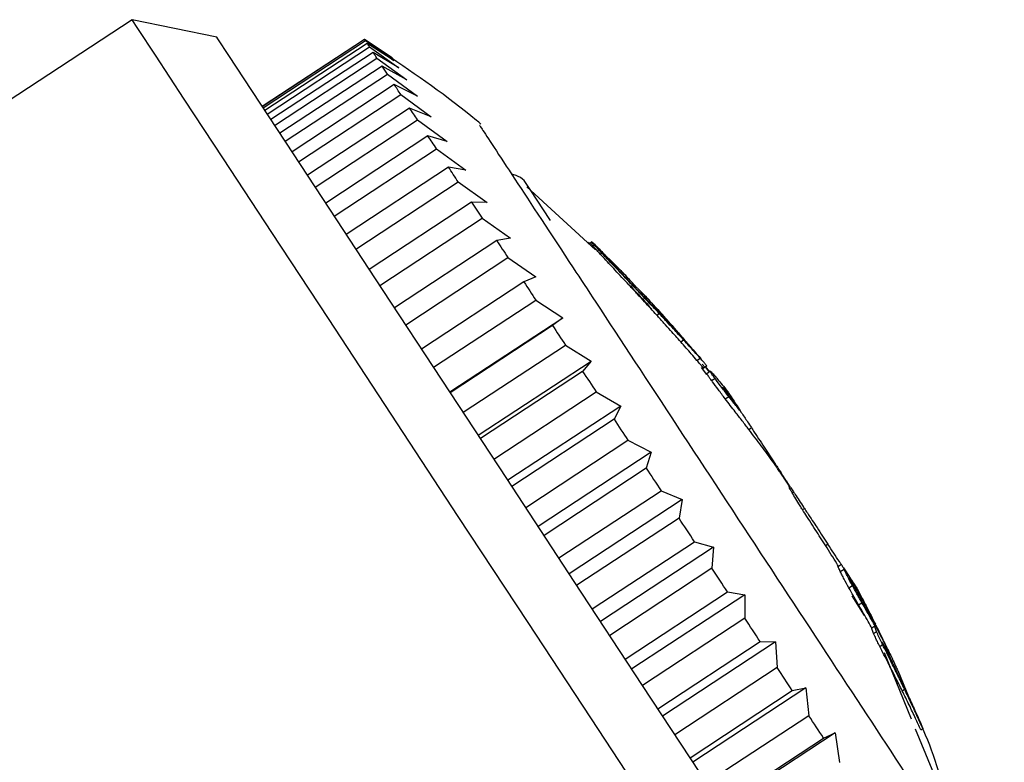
# Model space of a CAD drawing. Header units: millimetres. Extents: x 4096.18 to 4096.356, y 1727.865 to 1728.119.
# Tile 7 of 11: x 4096.332 to 4096.348, y 1727.916 to 1727.928. Entities that reach past the tile are written whole.
import ezdxf

# ---------------------------------------------------------------- set-up
doc = ezdxf.new("R2010")
doc.units = ezdxf.units.MM
doc.layers.add('SANINDUSA', color=3, linetype='Continuous')

msp = doc.modelspace()

# ---------------------------------------------------------------- linework, layer by layer
at = {"layer": 'SANINDUSA'}
for p, q in [((4096.333495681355, 1727.928001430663), (4096.33098824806, 1727.926354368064)), ((4096.334880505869, 1727.927714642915), (4096.333495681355, 1727.928001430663)), ((4096.335622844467, 1727.926584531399), (4096.337294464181, 1727.927682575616)), ((4096.337296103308, 1727.927680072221), (4096.335624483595, 1727.926582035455)), ((4096.335638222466, 1727.926561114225), (4096.337309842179, 1727.927659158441)), ((4096.337294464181, 1727.927682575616), (4096.33774808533, 1727.927377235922)), ((4096.33774808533, 1727.927377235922), (4096.337296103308, 1727.927680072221)), ((4096.337309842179, 1727.927659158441), (4096.337777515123, 1727.927333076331)), ((4096.337339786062, 1727.927613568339), (4096.3356681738, 1727.926515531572)), ((4096.335706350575, 1727.926457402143), (4096.337377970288, 1727.927555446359)), ((4096.337777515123, 1727.927333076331), (4096.337339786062, 1727.927613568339)), ((4096.337377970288, 1727.927555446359), (4096.337856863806, 1727.927212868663)), ((4096.337436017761, 1727.927467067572), (4096.335764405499, 1727.926369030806)), ((4096.335826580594, 1727.92627437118), (4096.337498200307, 1727.927372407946)), ((4096.337856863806, 1727.927212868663), (4096.337436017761, 1727.927467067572)), ((4096.337498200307, 1727.927372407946), (4096.337985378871, 1727.92701776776)), ((4096.337583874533, 1727.927241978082), (4096.33591225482, 1727.926143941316)), ((4096.337985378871, 1727.92701776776), (4096.337583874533, 1727.927241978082)), ((4096.335997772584, 1727.92601374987), (4096.337669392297, 1727.927111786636)), ((4096.337669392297, 1727.927111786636), (4096.33816181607, 1727.926749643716)), ((4096.337781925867, 1727.926940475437), (4096.336110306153, 1727.92584243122)), ((4096.33816181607, 1727.926749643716), (4096.337781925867, 1727.926940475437)), ((4096.336218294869, 1727.925678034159), (4096.337889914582, 1727.926776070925)), ((4096.337889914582, 1727.926776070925), (4096.338384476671, 1727.926411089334)), ((4096.338033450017, 1727.926557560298), (4096.336361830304, 1727.925459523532)), ((4096.338384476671, 1727.926411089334), (4096.338033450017, 1727.926557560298)), ((4096.336488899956, 1727.925266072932), (4096.338160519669, 1727.926364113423)), ((4096.338160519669, 1727.926364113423), (4096.338644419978, 1727.926008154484)), ((4096.338332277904, 1727.926102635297), (4096.33666065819, 1727.925004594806)), ((4096.338644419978, 1727.926008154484), (4096.338332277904, 1727.926102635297)), ((4096.336801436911, 1727.924790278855), (4096.338473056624, 1727.925888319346)), ((4096.338473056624, 1727.925888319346), (4096.338952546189, 1727.925539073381)), ((4096.338668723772, 1727.925590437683), (4096.336997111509, 1727.924492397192)), ((4096.338952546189, 1727.925539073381), (4096.338668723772, 1727.925590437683)), ((4096.337155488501, 1727.924251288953), (4096.338827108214, 1727.925349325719)), ((4096.338827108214, 1727.925349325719), (4096.339299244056, 1727.925011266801)), ((4096.341069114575, 1727.924240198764), (4096.339948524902, 1727.925267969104)), ((4096.339044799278, 1727.925017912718), (4096.337373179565, 1727.923919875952)), ((4096.339299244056, 1727.925011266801), (4096.339044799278, 1727.925017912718)), ((4096.337544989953, 1727.923658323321), (4096.339216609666, 1727.924756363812)), ((4096.339216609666, 1727.924756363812), (4096.339681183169, 1727.92442981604)), ((4096.339681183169, 1727.92442981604), (4096.33945688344, 1727.924390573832)), ((4096.33945688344, 1727.924390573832), (4096.337785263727, 1727.923292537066)), ((4096.34099179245, 1727.924329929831), (4096.340959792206, 1727.92435634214)), ((4096.341016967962, 1727.924371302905), (4096.340988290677, 1727.924352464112)), ((4096.340989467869, 1727.924352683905), (4096.340996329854, 1727.92434704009)), ((4096.341026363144, 1727.924306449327), (4096.341049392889, 1727.924321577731)), ((4096.337968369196, 1727.923013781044), (4096.339639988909, 1727.924111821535)), ((4096.339639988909, 1727.924111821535), (4096.340094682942, 1727.923800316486)), ((4096.341149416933, 1727.924169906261), (4096.341174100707, 1727.924186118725)), ((4096.340094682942, 1727.923800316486), (4096.339900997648, 1727.923714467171)), ((4096.339900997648, 1727.923714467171), (4096.338229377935, 1727.922616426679)), ((4096.341642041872, 1727.923640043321), (4096.341674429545, 1727.923661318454)), ((4096.341822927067, 1727.92354499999), (4096.341758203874, 1727.923614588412)), ((4096.338424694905, 1727.922319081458), (4096.340096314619, 1727.92341712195)), ((4096.340096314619, 1727.92341712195), (4096.340535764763, 1727.923128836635)), ((4096.338689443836, 1727.921916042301), (4096.340535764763, 1727.923128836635)), ((4096.340535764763, 1727.923128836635), (4096.340369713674, 1727.92300090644)), ((4096.342073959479, 1727.923170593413), (4096.342113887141, 1727.923196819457)), ((4096.340369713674, 1727.92300090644), (4096.33869809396, 1727.921902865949)), ((4096.338906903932, 1727.921584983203), (4096.340578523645, 1727.922683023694)), ((4096.340578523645, 1727.922683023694), (4096.341000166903, 1727.922421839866)), ((4096.34246446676, 1727.922736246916), (4096.342511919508, 1727.922767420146)), ((4096.339153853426, 1727.921209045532), (4096.341000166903, 1727.922421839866)), ((4096.341000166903, 1727.922421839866), (4096.34086140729, 1727.92225236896)), ((4096.342729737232, 1727.922432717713), (4096.342782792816, 1727.922467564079)), ((4096.342860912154, 1727.922321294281), (4096.342815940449, 1727.922369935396)), ((4096.342823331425, 1727.922300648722), (4096.342889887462, 1727.922344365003)), ((4096.342834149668, 1727.922308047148), (4096.342889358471, 1727.922344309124)), ((4096.342861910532, 1727.922325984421), (4096.342929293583, 1727.922239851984)), ((4096.34293824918, 1727.922245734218), (4096.342869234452, 1727.922330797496)), ((4096.342888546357, 1727.92234489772), (4096.342889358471, 1727.922344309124)), ((4096.34086140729, 1727.92225236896), (4096.339189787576, 1727.921154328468)), ((4096.342892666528, 1727.922199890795), (4096.342801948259, 1727.922314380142)), ((4096.342949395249, 1727.922253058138), (4096.342890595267, 1727.922214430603)), ((4096.342969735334, 1727.922100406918), (4096.34302486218, 1727.922136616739)), ((4096.339410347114, 1727.920818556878), (4096.341081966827, 1727.921916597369)), ((4096.341081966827, 1727.921916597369), (4096.341483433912, 1727.92168613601)), ((4096.343191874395, 1727.921803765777), (4096.343249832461, 1727.921841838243)), ((4096.343227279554, 1727.921907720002), (4096.343213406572, 1727.921898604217)), ((4096.343289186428, 1727.921834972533), (4096.343227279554, 1727.921907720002)), ((4096.341483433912, 1727.92168613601), (4096.339637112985, 1727.920473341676)), ((4096.341483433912, 1727.92168613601), (4096.341374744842, 1727.921470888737)), ((4096.343418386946, 1727.921638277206), (4096.343455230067, 1727.921582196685)), ((4096.341374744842, 1727.921470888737), (4096.339703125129, 1727.920372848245)), ((4096.343576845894, 1727.921304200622), (4096.343619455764, 1727.921332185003)), ((4096.339930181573, 1727.920027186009), (4096.341601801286, 1727.921125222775)), ((4096.341601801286, 1727.921125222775), (4096.341980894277, 1727.920928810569)), ((4096.341980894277, 1727.920928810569), (4096.340134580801, 1727.919716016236)), ((4096.341980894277, 1727.920928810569), (4096.341901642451, 1727.920668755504)), ((4096.344007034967, 1727.920725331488), (4096.344014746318, 1727.920730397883)), ((4096.341901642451, 1727.920668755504), (4096.340230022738, 1727.919570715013)), ((4096.344152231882, 1727.920509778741), (4096.344157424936, 1727.920513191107)), ((4096.340471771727, 1727.919202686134), (4096.34214339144, 1727.920300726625)), ((4096.34214339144, 1727.920300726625), (4096.342487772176, 1727.920157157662)), ((4096.344236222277, 1727.920370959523), (4096.344246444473, 1727.920377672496)), ((4096.344287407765, 1727.920266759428), (4096.344309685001, 1727.920281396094)), ((4096.342487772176, 1727.920157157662), (4096.3406414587, 1727.918944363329)), ((4096.342487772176, 1727.920157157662), (4096.342437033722, 1727.919853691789)), ((4096.344455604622, 1727.919992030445), (4096.344486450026, 1727.920012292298)), ((4096.342437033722, 1727.919853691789), (4096.340765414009, 1727.918755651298)), ((4096.341019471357, 1727.918368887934), (4096.34269108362, 1727.919466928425)), ((4096.34269108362, 1727.919466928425), (4096.342999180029, 1727.919378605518)), ((4096.344871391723, 1727.919426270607), (4096.344834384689, 1727.919401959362)), ((4096.342999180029, 1727.919378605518), (4096.341152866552, 1727.918165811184)), ((4096.342999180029, 1727.919378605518), (4096.342975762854, 1727.919033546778)), ((4096.342975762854, 1727.919033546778), (4096.34130414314, 1727.917935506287)), ((4096.345090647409, 1727.919092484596), (4096.345026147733, 1727.919050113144)), ((4096.345073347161, 1727.918979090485), (4096.345134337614, 1727.919019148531)), ((4096.345134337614, 1727.919019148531), (4096.345124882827, 1727.919040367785)), ((4096.345254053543, 1727.918798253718), (4096.345265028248, 1727.91880546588)), ((4096.34155796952, 1727.917549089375), (4096.343229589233, 1727.918647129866)), ((4096.343229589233, 1727.918647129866), (4096.343510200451, 1727.91860065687)), ((4096.345213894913, 1727.918714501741), (4096.345271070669, 1727.918752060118)), ((4096.345343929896, 1727.918706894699), (4096.345409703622, 1727.918583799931)), ((4096.343510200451, 1727.91860065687), (4096.341663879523, 1727.917387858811)), ((4096.343510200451, 1727.91860065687), (4096.343512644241, 1727.918216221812)), ((4096.345467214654, 1727.918259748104), (4096.345269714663, 1727.918584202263)), ((4096.34537233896, 1727.918434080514), (4096.345426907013, 1727.918469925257)), ((4096.345395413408, 1727.918540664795), (4096.345414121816, 1727.918552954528)), ((4096.345655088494, 1727.918105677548), (4096.345414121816, 1727.918552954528)), ((4096.343512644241, 1727.918216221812), (4096.341841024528, 1727.917118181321)), ((4096.345639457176, 1727.918086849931), (4096.345587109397, 1727.918052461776)), ((4096.34561820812, 1727.917967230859), (4096.3456673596, 1727.917999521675)), ((4096.345655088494, 1727.918105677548), (4096.345644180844, 1727.918098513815)), ((4096.34565349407, 1727.918081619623), (4096.345846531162, 1727.917710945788)), ((4096.342092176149, 1727.916735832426), (4096.343763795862, 1727.917833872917)), ((4096.344015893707, 1727.917830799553), (4096.34216957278, 1727.916618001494)), ((4096.343763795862, 1727.917833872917), (4096.344015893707, 1727.917830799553)), ((4096.344015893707, 1727.917830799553), (4096.344042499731, 1727.917409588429)), ((4096.345719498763, 1727.917754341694), (4096.345765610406, 1727.917784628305)), ((4096.346263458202, 1727.91675750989), (4096.345840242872, 1727.917681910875)), ((4096.346235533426, 1727.916564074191), (4096.345793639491, 1727.91765129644)), ((4096.344042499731, 1727.917409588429), (4096.342370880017, 1727.916311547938)), ((4096.346012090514, 1727.917364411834), (4096.346237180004, 1727.916819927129)), ((4096.342616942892, 1727.915936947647), (4096.344288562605, 1727.917034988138)), ((4096.344511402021, 1727.917076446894), (4096.342665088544, 1727.91586365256)), ((4096.344288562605, 1727.917034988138), (4096.344511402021, 1727.917076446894)), ((4096.344511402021, 1727.917076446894), (4096.344560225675, 1727.916621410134)), ((4096.346086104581, 1727.917030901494), (4096.346124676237, 1727.917056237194)), ((4096.344560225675, 1727.916621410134), (4096.342888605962, 1727.915523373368)), ((4096.347239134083, 1727.914130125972), (4096.346304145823, 1727.916403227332)), ((4096.346390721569, 1727.916391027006), (4096.346422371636, 1727.916411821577)), ((4096.346396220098, 1727.916478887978), (4096.346422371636, 1727.916411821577)), ((4096.343127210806, 1727.915160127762), (4096.344798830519, 1727.916258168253)), ((4096.344991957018, 1727.916344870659), (4096.343145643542, 1727.915132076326)), ((4096.344798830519, 1727.916258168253), (4096.344991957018, 1727.916344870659)), ((4096.344991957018, 1727.916344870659), (4096.345060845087, 1727.915859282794))]:
    msp.add_line(p, q, dxfattribs=at)
at = {"layer": 'SANINDUSA', "flags": 128}
for points in [[(4096.347056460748, 1727.907356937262), (4096.347030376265, 1727.907396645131), (4096.346832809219, 1727.907697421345), (4096.346446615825, 1727.908285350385), (4096.345882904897, 1727.909143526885), (4096.34515789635, 1727.910247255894), (4096.344292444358, 1727.91156479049), (4096.343311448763, 1727.913058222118), (4096.342243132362, 1727.91468459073), (4096.341118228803, 1727.916397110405), (4096.339969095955, 1727.91814651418), (4096.338828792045, 1727.919882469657), (4096.33773012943, 1727.921555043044), (4096.336704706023, 1727.923116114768), (4096.335782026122, 1727.924520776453), (4096.334988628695, 1727.925728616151), (4096.334347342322, 1727.926704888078), (4096.33387661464, 1727.927421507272), (4096.333589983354, 1727.927857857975), (4096.333495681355, 1727.928001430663)], [(4096.335077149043, 1727.927415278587), (4096.33489681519, 1727.92768981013), (4096.334880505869, 1727.927714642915)], [(4096.337309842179, 1727.927659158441), (4096.337307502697, 1727.927662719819), (4096.337305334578, 1727.927666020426), (4096.337303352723, 1727.927669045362), (4096.337301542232, 1727.927671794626), (4096.337299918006, 1727.927674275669), (4096.337298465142, 1727.927676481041), (4096.337297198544, 1727.927678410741), (4096.337296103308, 1727.927680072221)], [(4096.337377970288, 1727.927555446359), (4096.337372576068, 1727.927563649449), (4096.337367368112, 1727.927571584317), (4096.337362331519, 1727.927579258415), (4096.33735746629, 1727.927586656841), (4096.337352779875, 1727.927593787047), (4096.337348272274, 1727.927600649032), (4096.337343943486, 1727.927607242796), (4096.337339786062, 1727.927613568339)], [(4096.347343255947, 1727.908741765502), (4096.347342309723, 1727.908743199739), (4096.347222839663, 1727.908925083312), (4096.346906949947, 1727.909405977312), (4096.346404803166, 1727.910170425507), (4096.34573254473, 1727.91119385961), (4096.34491176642, 1727.91244338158), (4096.343968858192, 1727.913878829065), (4096.342934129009, 1727.915454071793), (4096.341840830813, 1727.917118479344), (4096.34072410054, 1727.918818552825), (4096.339619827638, 1727.920499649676), (4096.338563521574, 1727.922107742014), (4096.337589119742, 1727.923591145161), (4096.336727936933, 1727.924902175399), (4096.336007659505, 1727.925998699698), (4096.33545143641, 1727.926845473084), (4096.335077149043, 1727.927415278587)], [(4096.337498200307, 1727.927372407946), (4096.337489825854, 1727.92738516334), (4096.337481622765, 1727.927397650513), (4096.337473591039, 1727.927409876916), (4096.337465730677, 1727.927421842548), (4096.337458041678, 1727.92743353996), (4096.337450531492, 1727.927444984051), (4096.33744318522, 1727.927456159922), (4096.337436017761, 1727.927467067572)], [(4096.337669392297, 1727.927111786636), (4096.337658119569, 1727.927128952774), (4096.337647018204, 1727.927145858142), (4096.337636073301, 1727.92716251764), (4096.337625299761, 1727.927178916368), (4096.337614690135, 1727.927195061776), (4096.337604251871, 1727.927210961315), (4096.337593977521, 1727.927226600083), (4096.337583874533, 1727.927241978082)], [(4096.337889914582, 1727.926776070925), (4096.337875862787, 1727.926797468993), (4096.337861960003, 1727.926818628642), (4096.337848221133, 1727.926839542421), (4096.337834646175, 1727.926860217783), (4096.337821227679, 1727.926880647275), (4096.337807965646, 1727.926900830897), (4096.337794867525, 1727.926920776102), (4096.337781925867, 1727.926940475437)], [(4096.338160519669, 1727.926364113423), (4096.338144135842, 1727.926389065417), (4096.338127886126, 1727.926413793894), (4096.338111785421, 1727.926438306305), (4096.338095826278, 1727.926462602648), (4096.338080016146, 1727.926486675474), (4096.338064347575, 1727.926510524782), (4096.338048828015, 1727.926534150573), (4096.338033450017, 1727.926557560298)], [(4096.338473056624, 1727.925888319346), (4096.338455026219, 1727.925915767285), (4096.338437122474, 1727.925943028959), (4096.338419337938, 1727.925970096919), (4096.338401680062, 1727.925996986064), (4096.338384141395, 1727.926023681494), (4096.338366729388, 1727.92605019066), (4096.338349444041, 1727.926076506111), (4096.338332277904, 1727.926102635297)], [(4096.338827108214, 1727.925349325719), (4096.33880690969, 1727.92538007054), (4096.338786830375, 1727.925410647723), (4096.338766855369, 1727.925441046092), (4096.338746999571, 1727.925471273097), (4096.338727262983, 1727.925501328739), (4096.338707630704, 1727.925531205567), (4096.338688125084, 1727.925560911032), (4096.338668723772, 1727.925590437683)], [(4096.340335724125, 1727.924718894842), (4096.34032500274, 1727.924735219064), (4096.340013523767, 1727.92520940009), (4096.339907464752, 1727.925370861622), (4096.339907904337, 1727.925370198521)], [(4096.339044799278, 1727.925017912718), (4096.339065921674, 1727.924985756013), (4096.339087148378, 1727.92495344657), (4096.33910847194, 1727.924920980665), (4096.339129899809, 1727.924888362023), (4096.339151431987, 1727.924855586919), (4096.339173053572, 1727.924822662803), (4096.339194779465, 1727.924789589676), (4096.339216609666, 1727.924756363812)], [(4096.33945688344, 1727.924390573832), (4096.33947946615, 1727.924356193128), (4096.339502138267, 1727.924321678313), (4096.33952489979, 1727.924287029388), (4096.33954774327, 1727.924252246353), (4096.339570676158, 1727.924217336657), (4096.339593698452, 1727.924182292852), (4096.339616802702, 1727.924147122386), (4096.339639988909, 1727.924111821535)], [(4096.339900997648, 1727.923714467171), (4096.339925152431, 1727.92367769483), (4096.339949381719, 1727.923640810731), (4096.339973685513, 1727.923603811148), (4096.339998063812, 1727.92356669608), (4096.340022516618, 1727.923529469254), (4096.340047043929, 1727.92349213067), (4096.340071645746, 1727.923454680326), (4096.340096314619, 1727.92341712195)], [(4096.340369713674, 1727.92300090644), (4096.34039558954, 1727.922961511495), (4096.340421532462, 1727.922922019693), (4096.340447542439, 1727.922882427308), (4096.34047361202, 1727.922842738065), (4096.340499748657, 1727.922802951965), (4096.340525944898, 1727.922763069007), (4096.340552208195, 1727.922723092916), (4096.340578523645, 1727.922683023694)], [(4096.34086140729, 1727.92225236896), (4096.340888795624, 1727.922210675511), (4096.340916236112, 1727.922168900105), (4096.340943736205, 1727.922127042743), (4096.340971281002, 1727.92208510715), (4096.340998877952, 1727.922043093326), (4096.341026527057, 1727.922001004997), (4096.341054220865, 1727.921958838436), (4096.341081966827, 1727.921916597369)], [(4096.341374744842, 1727.921470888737), (4096.341402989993, 1727.92142788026), (4096.341431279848, 1727.921384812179), (4096.341459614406, 1727.921341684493), (4096.341487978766, 1727.921298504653), (4096.341516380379, 1727.921255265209), (4096.341544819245, 1727.921211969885), (4096.341573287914, 1727.921168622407), (4096.341601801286, 1727.921125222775)], [(4096.341901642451, 1727.920668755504), (4096.341931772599, 1727.92062288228), (4096.34196193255, 1727.920576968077), (4096.341992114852, 1727.920531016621), (4096.342022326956, 1727.920485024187), (4096.342052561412, 1727.92043900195), (4096.34208281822, 1727.920392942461), (4096.342113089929, 1727.920346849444), (4096.34214339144, 1727.920300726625)], [(4096.34269108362, 1727.919466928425), (4096.342659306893, 1727.919515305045), (4096.342627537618, 1727.91956367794), (4096.342595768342, 1727.919612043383), (4096.342563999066, 1727.919660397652), (4096.342532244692, 1727.919708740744), (4096.342500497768, 1727.91975707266), (4096.342468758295, 1727.919805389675), (4096.342437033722, 1727.919853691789)], [(4096.343229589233, 1727.918647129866), (4096.343197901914, 1727.91869536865), (4096.343166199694, 1727.918743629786), (4096.343134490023, 1727.918791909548), (4096.343102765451, 1727.918840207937), (4096.343071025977, 1727.918888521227), (4096.343039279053, 1727.918936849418), (4096.343007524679, 1727.91898519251), (4096.342975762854, 1727.919033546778)], [(4096.343763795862, 1727.917833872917), (4096.343732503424, 1727.917881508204), (4096.343701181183, 1727.91792919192), (4096.34366982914, 1727.917976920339), (4096.343638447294, 1727.918024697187), (4096.343607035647, 1727.918072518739), (4096.343575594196, 1727.918120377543), (4096.343544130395, 1727.918168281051), (4096.343512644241, 1727.918216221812)], [(4096.344288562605, 1727.917034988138), (4096.344257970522, 1727.917081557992), (4096.344227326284, 1727.917128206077), (4096.344196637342, 1727.917174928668), (4096.344165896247, 1727.917221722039), (4096.344135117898, 1727.917268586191), (4096.344104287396, 1727.917315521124), (4096.34407341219, 1727.917362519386), (4096.344042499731, 1727.917409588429)], [(4096.344798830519, 1727.916258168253), (4096.344769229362, 1727.916303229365), (4096.344739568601, 1727.916348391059), (4096.344709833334, 1727.916393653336), (4096.344680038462, 1727.916439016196), (4096.344650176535, 1727.916484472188), (4096.344620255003, 1727.916530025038), (4096.344590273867, 1727.91657567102), (4096.344560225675, 1727.916621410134)]]:
    msp.add_lwpolyline(points, dxfattribs=at)
at = {"layer": 'SANINDUSA'}
for points, knots in [([(4096.339199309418, 1727.926293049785), (4096.33917431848, 1727.926314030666), (4096.338677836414, 1727.926730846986), (4096.338142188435, 1727.927097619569), (4096.337633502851, 1727.927445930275)], [0, 0, 0, 0, 0.05033603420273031, 1, 1, 1, 1]), ([(4096.339179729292, 1727.926269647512), (4096.33917542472, 1727.9262762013), (4096.339164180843, 1727.926293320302), (4096.339695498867, 1727.925484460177), (4096.340433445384, 1727.924361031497), (4096.341338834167, 1727.922982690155), (4096.342387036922, 1727.921386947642), (4096.343864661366, 1727.919137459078), (4096.34529418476, 1727.916961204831), (4096.346524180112, 1727.915088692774), (4096.347376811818, 1727.913790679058), (4096.347794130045, 1727.913155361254), (4096.347739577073, 1727.91323841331), (4096.347724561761, 1727.913261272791)], [0, 0, 0, 0, 0.06660438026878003, 0.1739757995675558, 0.2813472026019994, 0.3149947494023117, 0.4223661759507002, 0.5297377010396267, 0.6371091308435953, 0.7444804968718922, 0.8518519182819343, 0.9592233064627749, 1, 1, 1, 1]), ([(4096.339907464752, 1727.925370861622), (4096.339865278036, 1727.925404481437), (4096.339803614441, 1727.925453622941), (4096.339727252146, 1727.925468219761), (4096.339703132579, 1727.925472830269)], [0, 0, 0, 0, 0.6841429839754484, 1, 1, 1, 1]), ([(4096.341026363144, 1727.924306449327), (4096.341021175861, 1727.924312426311), (4096.341005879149, 1727.924330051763), (4096.34099032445, 1727.924348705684), (4096.34099018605, 1727.924350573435), (4096.34099012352, 1727.924351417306)], [0, 0, 0, 0, 0.2195322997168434, 0.6473760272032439, 1, 1, 1, 1]), ([(4096.341012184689, 1727.924367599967), (4096.34101537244, 1727.924365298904), (4096.341023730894, 1727.924359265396), (4096.34106822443, 1727.924317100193), (4096.341122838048, 1727.924261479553), (4096.341153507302, 1727.924230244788)], [0, 0, 0, 0, 0.2127810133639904, 0.5579231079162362, 0.9999999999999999, 0.9999999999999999, 0.9999999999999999, 0.9999999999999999]), ([(4096.341049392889, 1727.924321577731), (4096.341044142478, 1727.924327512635), (4096.341028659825, 1727.924345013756), (4096.341012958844, 1727.924363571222), (4096.341012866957, 1727.924365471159), (4096.341012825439, 1727.924366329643)], [0, 0, 0, 0, 0.2195243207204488, 0.6473434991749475, 1, 1, 1, 1]), ([(4096.341149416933, 1727.924169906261), (4096.341131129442, 1727.924189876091), (4096.341095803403, 1727.924228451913), (4096.341055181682, 1727.924273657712), (4096.341036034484, 1727.924295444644), (4096.341026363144, 1727.924306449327)], [0, 0, 0, 0, 0.3469053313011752, 0.6701187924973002, 1, 1, 1, 1]), ([(4096.341174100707, 1727.924186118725), (4096.341155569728, 1727.924205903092), (4096.341119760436, 1727.924244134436), (4096.341078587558, 1727.924288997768), (4096.341059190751, 1727.924310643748), (4096.341049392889, 1727.924321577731)], [0, 0, 0, 0, 0.3467255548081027, 0.670013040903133, 1, 1, 1, 1]), ([(4096.341642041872, 1727.923640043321), (4096.341568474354, 1727.923719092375), (4096.341420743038, 1727.923877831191), (4096.341250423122, 1727.924060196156), (4096.341171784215, 1727.924145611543), (4096.341149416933, 1727.924169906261)], [0, 0, 0, 0, 0.415141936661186, 0.8336486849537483, 1, 1, 1, 1]), ([(4096.341153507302, 1727.924230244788), (4096.341179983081, 1727.92420294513), (4096.341208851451, 1727.924173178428), (4096.341243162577, 1727.92413641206), (4096.34124600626, 1727.924133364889)], [0, 0, 0, 0, 0.9171206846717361, 1, 1, 1, 1]), ([(4096.341674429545, 1727.923661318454), (4096.341599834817, 1727.923739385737), (4096.341450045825, 1727.92389614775), (4096.341277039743, 1727.924076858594), (4096.341197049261, 1727.924161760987), (4096.341174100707, 1727.924186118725)], [0, 0, 0, 0, 0.4143221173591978, 0.8319742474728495, 0.9999999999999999, 0.9999999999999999, 0.9999999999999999, 0.9999999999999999]), ([(4096.341326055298, 1727.924059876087), (4096.341311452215, 1727.924073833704), (4096.341281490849, 1727.924102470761), (4096.34124552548, 1727.924134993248), (4096.341236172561, 1727.9241410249), (4096.341231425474, 1727.924144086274)], [0, 0, 0, 0, 0.318909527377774, 0.6543115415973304, 1, 1, 1, 1]), ([(4096.341231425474, 1727.924144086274), (4096.341231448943, 1727.924142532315), (4096.341231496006, 1727.924139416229), (4096.341263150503, 1727.924102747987), (4096.341303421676, 1727.924059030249), (4096.341329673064, 1727.92403099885), (4096.341335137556, 1727.924025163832)], [0, 0, 0, 0, 0.306041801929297, 0.613692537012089, 0.9195862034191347, 1, 1, 1, 1]), ([(4096.341589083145, 1727.923792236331), (4096.341557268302, 1727.923825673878), (4096.341494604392, 1727.923891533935), (4096.341404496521, 1727.923983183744), (4096.341352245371, 1727.924034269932), (4096.341326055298, 1727.924059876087)], [0, 0, 0, 0, 0.3396638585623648, 0.6690168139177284, 1, 1, 1, 1]), ([(4096.341335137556, 1727.924025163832), (4096.341372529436, 1727.923985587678), (4096.34143950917, 1727.923914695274), (4096.341550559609, 1727.923798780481), (4096.341619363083, 1727.923726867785), (4096.341654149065, 1727.923690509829)], [0, 0, 0, 0, 0.3845476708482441, 0.6888367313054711, 1, 1, 1, 1]), ([(4096.341754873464, 1727.923612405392), (4096.341749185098, 1727.923618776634), (4096.341693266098, 1727.923681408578), (4096.341638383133, 1727.923739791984), (4096.341589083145, 1727.923792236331)], [0, 0, 0, 0, 0.1017251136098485, 1, 1, 1, 1]), ([(4096.341621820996, 1727.923669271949), (4096.341719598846, 1727.923564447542), (4096.341851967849, 1727.923422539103), (4096.341964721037, 1727.923299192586), (4096.341994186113, 1727.923266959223)], [0, 0, 0, 0, 0.7386763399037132, 0.9999999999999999, 0.9999999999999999, 0.9999999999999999, 0.9999999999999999]), ([(4096.342073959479, 1727.923170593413), (4096.342007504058, 1727.923243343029), (4096.341904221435, 1727.92335640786), (4096.341758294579, 1727.923514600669), (4096.341680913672, 1727.923598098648), (4096.341642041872, 1727.923640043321)], [0, 0, 0, 0, 0.4731382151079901, 0.7353343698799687, 1, 1, 1, 1]), ([(4096.341654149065, 1727.923690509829), (4096.341751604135, 1727.923588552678), (4096.341987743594, 1727.923341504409), (4096.342270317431, 1727.923043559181), (4096.342434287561, 1727.922864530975), (4096.342493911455, 1727.922799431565)], [0, 0, 0, 0, 0.3090041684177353, 0.7487355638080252, 0.9999999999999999, 0.9999999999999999, 0.9999999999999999, 0.9999999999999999]), ([(4096.342113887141, 1727.923196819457), (4096.34204638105, 1727.923268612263), (4096.341941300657, 1727.923380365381), (4096.341792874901, 1727.923536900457), (4096.341714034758, 1727.923619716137), (4096.341674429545, 1727.923661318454)], [0, 0, 0, 0, 0.4720398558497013, 0.7347801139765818, 1, 1, 1, 1]), ([(4096.341758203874, 1727.923614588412), (4096.341793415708, 1727.923578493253), (4096.341857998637, 1727.923512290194), (4096.341948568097, 1727.923416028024), (4096.342005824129, 1727.923353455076), (4096.34202815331, 1727.923329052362)], [0, 0, 0, 0, 0.4224056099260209, 0.7747449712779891, 1, 1, 1, 1]), ([(4096.342217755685, 1727.923120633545), (4096.342165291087, 1727.92317893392), (4096.34206583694, 1727.923289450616), (4096.341934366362, 1727.923430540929), (4096.341860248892, 1727.923506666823), (4096.341822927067, 1727.92354499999)], [0, 0, 0, 0, 0.3566214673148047, 0.6760269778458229, 1, 1, 1, 1]), ([(4096.342066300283, 1727.923287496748), (4096.342128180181, 1727.923218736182), (4096.342270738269, 1727.923060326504), (4096.342450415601, 1727.922853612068), (4096.342561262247, 1727.922724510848), (4096.342575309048, 1727.922708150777)], [0, 0, 0, 0, 0.4011261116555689, 0.9241090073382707, 0.9999999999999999, 0.9999999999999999, 0.9999999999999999, 0.9999999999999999]), ([(4096.34246446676, 1727.922736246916), (4096.342410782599, 1727.9227965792), (4096.34232373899, 1727.922894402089), (4096.342190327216, 1727.923042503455), (4096.342112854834, 1727.923127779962), (4096.342073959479, 1727.923170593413)], [0, 0, 0, 0, 0.4448533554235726, 0.7212861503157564, 0.9999999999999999, 0.9999999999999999, 0.9999999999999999, 0.9999999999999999]), ([(4096.342511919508, 1727.922767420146), (4096.342457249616, 1727.922826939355), (4096.342368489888, 1727.922923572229), (4096.342232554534, 1727.92306997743), (4096.342153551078, 1727.923154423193), (4096.342113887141, 1727.923196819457)], [0, 0, 0, 0, 0.4439989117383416, 0.7208578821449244, 1, 1, 1, 1]), ([(4096.342619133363, 1727.922660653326), (4096.342562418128, 1727.92272651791), (4096.342463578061, 1727.922841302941), (4096.342330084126, 1727.922994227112), (4096.342255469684, 1727.923078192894), (4096.342217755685, 1727.923120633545)], [0, 0, 0, 0, 0.3997024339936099, 0.6965785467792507, 0.9999999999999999, 0.9999999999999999, 0.9999999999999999, 0.9999999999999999]), ([(4096.342729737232, 1727.922432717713), (4096.342699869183, 1727.922467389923), (4096.34264802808, 1727.922527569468), (4096.342556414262, 1727.922632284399), (4096.342495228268, 1727.922701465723), (4096.34246446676, 1727.922736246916)], [0, 0, 0, 0, 0.4033085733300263, 0.7000109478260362, 1, 1, 1, 1]), ([(4096.342493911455, 1727.922799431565), (4096.3425349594, 1727.92275395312), (4096.342617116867, 1727.922662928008), (4096.342723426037, 1727.92254178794), (4096.342791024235, 1727.922462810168), (4096.342798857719, 1727.922452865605), (4096.342800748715, 1727.922450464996)], [0, 0, 0, 0, 0.2999321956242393, 0.6003143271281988, 0.9035162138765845, 0.9999999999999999, 0.9999999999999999, 0.9999999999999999, 0.9999999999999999]), ([(4096.342782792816, 1727.922467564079), (4096.342752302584, 1727.922501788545), (4096.342699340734, 1727.922561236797), (4096.342605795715, 1727.922664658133), (4096.342543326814, 1727.922733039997), (4096.342511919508, 1727.922767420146)], [0, 0, 0, 0, 0.4028646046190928, 0.6997799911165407, 1, 1, 1, 1]), ([(4096.342642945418, 1727.922632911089), (4096.342639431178, 1727.922637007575), (4096.342631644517, 1727.922646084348), (4096.342623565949, 1727.922655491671), (4096.342619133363, 1727.922660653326)], [0, 0, 0, 0, 0.4513153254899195, 1, 1, 1, 1]), ([(4096.342834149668, 1727.922308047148), (4096.342830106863, 1727.92231321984), (4096.342822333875, 1727.922323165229), (4096.34278281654, 1727.922370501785), (4096.342747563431, 1727.922411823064), (4096.342729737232, 1727.922432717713)], [0, 0, 0, 0, 0.348859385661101, 0.6707421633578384, 1, 1, 1, 1]), ([(4096.342889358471, 1727.922344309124), (4096.342885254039, 1727.922349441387), (4096.342877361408, 1727.922359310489), (4096.342836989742, 1727.922406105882), (4096.342800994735, 1727.922446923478), (4096.342782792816, 1727.922467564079)], [0, 0, 0, 0, 0.3487828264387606, 0.6706931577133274, 1, 1, 1, 1]), ([(4096.342969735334, 1727.922100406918), (4096.342951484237, 1727.922125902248), (4096.342914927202, 1727.92217696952), (4096.342892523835, 1727.922212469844), (4096.342893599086, 1727.92221517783), (4096.342894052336, 1727.922216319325)], [0, 0, 0, 0, 0.3657791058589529, 0.7326573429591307, 1, 1, 1, 1]), ([(4096.34302486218, 1727.922136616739), (4096.343006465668, 1727.922162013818), (4096.342969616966, 1727.922212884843), (4096.34294728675, 1727.922248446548), (4096.342948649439, 1727.922251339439), (4096.342949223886, 1727.922252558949)], [0, 0, 0, 0, 0.3657640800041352, 0.7326351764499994, 1, 1, 1, 1]), ([(4096.342949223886, 1727.922252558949), (4096.342956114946, 1727.92224730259), (4096.342968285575, 1727.922238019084), (4096.343013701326, 1727.922187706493), (4096.34304845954, 1727.922146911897), (4096.343066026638, 1727.92212629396)], [0, 0, 0, 0, 0.3923029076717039, 0.6928647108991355, 1, 1, 1, 1]), ([(4096.343191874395, 1727.921803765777), (4096.343153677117, 1727.921853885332), (4096.343077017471, 1727.921954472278), (4096.343005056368, 1727.922051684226), (4096.342973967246, 1727.922094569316), (4096.342969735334, 1727.922100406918)], [0, 0, 0, 0, 0.4617648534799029, 0.9267343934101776, 1, 1, 1, 1]), ([(4096.343249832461, 1727.921841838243), (4096.34321110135, 1727.921891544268), (4096.343133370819, 1727.921991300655), (4096.343060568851, 1727.922088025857), (4096.34302916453, 1727.922130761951), (4096.34302486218, 1727.922136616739)], [0, 0, 0, 0, 0.4615155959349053, 0.9262283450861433, 1, 1, 1, 1]), ([(4096.343066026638, 1727.92212629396), (4096.343090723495, 1727.922096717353), (4096.34314073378, 1727.922036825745), (4096.343200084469, 1727.921962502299), (4096.343230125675, 1727.921924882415)], [0, 0, 0, 0, 0.4938355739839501, 0.9999999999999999, 0.9999999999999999, 0.9999999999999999, 0.9999999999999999]), ([(4096.343145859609, 1727.921994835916), (4096.343145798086, 1727.921993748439), (4096.343145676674, 1727.921991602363), (4096.343157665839, 1727.921973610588), (4096.343169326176, 1727.921957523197), (4096.343174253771, 1727.921950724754)], [0, 0, 0, 0, 0.372315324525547, 0.7347438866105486, 1, 1, 1, 1]), ([(4096.343227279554, 1727.921907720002), (4096.343215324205, 1727.921921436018), (4096.343191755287, 1727.921948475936), (4096.343159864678, 1727.921983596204), (4096.343150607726, 1727.921991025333), (4096.343145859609, 1727.921994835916)], [0, 0, 0, 0, 0.3339593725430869, 0.6583714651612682, 1, 1, 1, 1]), ([(4096.343174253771, 1727.921950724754), (4096.343184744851, 1727.921936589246), (4096.343203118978, 1727.921911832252), (4096.343234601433, 1727.921870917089), (4096.343254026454, 1727.921846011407), (4096.343263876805, 1727.921833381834)], [0, 0, 0, 0, 0.3961267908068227, 0.6937782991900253, 1, 1, 1, 1]), ([(4096.343230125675, 1727.921924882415), (4096.343232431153, 1727.92192137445), (4096.343237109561, 1727.921914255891), (4096.343271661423, 1727.921861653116), (4096.343289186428, 1727.921834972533)], [0, 0, 0, 0, 0.4927913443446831, 1, 1, 1, 1]), ([(4096.343455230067, 1727.921582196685), (4096.343415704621, 1727.921631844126), (4096.343348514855, 1727.921716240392), (4096.343278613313, 1727.921805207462), (4096.343249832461, 1727.921841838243)], [0, 0, 0, 0, 0.5882658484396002, 1, 1, 1, 1]), ([(4096.343576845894, 1727.921304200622), (4096.34354155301, 1727.92135017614), (4096.343470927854, 1727.921442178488), (4096.343343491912, 1727.921606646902), (4096.343247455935, 1727.921731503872), (4096.343191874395, 1727.921803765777)], [0, 0, 0, 0, 0.2961577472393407, 0.592646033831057, 1, 1, 1, 1]), ([(4096.343263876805, 1727.921833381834), (4096.343300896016, 1727.921786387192), (4096.343353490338, 1727.92171962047), (4096.343403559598, 1727.921656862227), (4096.343418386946, 1727.921638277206)], [0, 0, 0, 0, 0.7038632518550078, 1, 1, 1, 1]), ([(4096.343289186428, 1727.921834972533), (4096.343309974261, 1727.921803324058), (4096.34335221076, 1727.92173902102), (4096.343396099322, 1727.921672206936), (4096.343418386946, 1727.921638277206)], [0, 0, 0, 0, 0.4921769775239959, 1, 1, 1, 1]), ([(4096.343455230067, 1727.921582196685), (4096.343488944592, 1727.921530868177), (4096.343545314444, 1727.921445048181), (4096.343598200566, 1727.921364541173), (4096.343619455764, 1727.921332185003)], [0, 0, 0, 0, 0.5980949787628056, 1, 1, 1, 1]), ([(4096.344007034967, 1727.920725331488), (4096.343993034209, 1727.920744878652), (4096.343922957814, 1727.920842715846), (4096.343786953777, 1727.921028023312), (4096.343646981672, 1727.921212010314), (4096.343576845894, 1727.921304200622)], [0, 0, 0, 0, 0.1107720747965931, 0.5544348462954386, 0.9999999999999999, 0.9999999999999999, 0.9999999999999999, 0.9999999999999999]), ([(4096.343619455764, 1727.921332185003), (4096.343635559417, 1727.921307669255), (4096.343716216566, 1727.921184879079), (4096.343852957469, 1727.920976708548), (4096.343960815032, 1727.92081250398), (4096.344014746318, 1727.920730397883)], [0, 0, 0, 0, 0.1108939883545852, 0.5554263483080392, 1, 1, 1, 1]), ([(4096.344152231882, 1727.920509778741), (4096.344148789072, 1727.920514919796), (4096.344131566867, 1727.920540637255), (4096.344100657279, 1727.920586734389), (4096.344055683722, 1727.920653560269), (4096.344024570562, 1727.920699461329), (4096.344007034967, 1727.920725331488)], [0, 0, 0, 0, 0.07057027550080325, 0.3530185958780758, 0.6353567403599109, 1, 1, 1, 1]), ([(4096.344014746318, 1727.920730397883), (4096.344018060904, 1727.920725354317), (4096.344034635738, 1727.920700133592), (4096.34406459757, 1727.920654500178), (4096.344100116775, 1727.920600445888), (4096.344131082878, 1727.920553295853), (4096.344148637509, 1727.92052656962), (4096.344157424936, 1727.920513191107)], [0, 0, 0, 0, 0.07055999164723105, 0.3528404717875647, 0.6351682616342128, 0.8173739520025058, 1, 1, 1, 1]), ([(4096.344242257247, 1727.920374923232), (4096.344228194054, 1727.920396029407), (4096.344206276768, 1727.920428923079), (4096.344176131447, 1727.920474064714), (4096.344160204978, 1727.920497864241), (4096.344152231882, 1727.920509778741)], [0, 0, 0, 0, 0.4720640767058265, 0.7357051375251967, 1, 1, 1, 1]), ([(4096.344157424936, 1727.920513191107), (4096.344159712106, 1727.920509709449), (4096.344166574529, 1727.920499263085), (4096.344182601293, 1727.920474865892), (4096.344205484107, 1727.920440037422), (4096.344228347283, 1727.920405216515), (4096.344241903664, 1727.920384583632), (4096.344246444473, 1727.920377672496)], [0, 0, 0, 0, 0.07679962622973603, 0.2304295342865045, 0.5378188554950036, 0.8451890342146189, 1, 1, 1, 1]), ([(4096.344287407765, 1727.920266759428), (4096.344281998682, 1727.920276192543), (4096.344259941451, 1727.920314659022), (4096.344234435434, 1727.920362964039), (4096.344235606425, 1727.920368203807), (4096.344236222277, 1727.920370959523)], [0, 0, 0, 0, 0.1334717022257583, 0.5442726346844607, 0.9999999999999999, 0.9999999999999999, 0.9999999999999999, 0.9999999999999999]), ([(4096.344246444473, 1727.920377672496), (4096.344246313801, 1727.920377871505), (4096.344245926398, 1727.920378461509), (4096.344253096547, 1727.920367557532), (4096.344275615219, 1727.920333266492), (4096.344302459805, 1727.920292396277), (4096.344309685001, 1727.920281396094)], [0, 0, 0, 0, 0.1333489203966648, 0.3953394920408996, 0.8372561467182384, 1, 1, 1, 1]), ([(4096.344455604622, 1727.919992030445), (4096.344442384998, 1727.920012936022), (4096.344403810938, 1727.920073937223), (4096.344340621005, 1727.920176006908), (4096.344305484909, 1727.920235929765), (4096.344287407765, 1727.920266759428)], [0, 0, 0, 0, 0.2020057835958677, 0.5894405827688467, 1, 1, 1, 1]), ([(4096.344309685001, 1727.920281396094), (4096.344318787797, 1727.920267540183), (4096.344344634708, 1727.920228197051), (4096.344400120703, 1727.920143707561), (4096.344453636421, 1727.920062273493), (4096.344482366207, 1727.920018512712), (4096.344486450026, 1727.920012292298)], [0, 0, 0, 0, 0.2020098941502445, 0.5735964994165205, 0.9393885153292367, 1, 1, 1, 1]), ([(4096.344834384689, 1727.919401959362), (4096.344820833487, 1727.919423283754), (4096.344780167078, 1727.919487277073), (4096.344681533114, 1727.919641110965), (4096.344567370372, 1727.919816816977), (4096.344479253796, 1727.919954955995), (4096.344455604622, 1727.919992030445)], [0, 0, 0, 0, 0.1175639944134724, 0.3528030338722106, 0.8263020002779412, 1, 1, 1, 1]), ([(4096.344486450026, 1727.920012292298), (4096.344502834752, 1727.919987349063), (4096.344574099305, 1727.919878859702), (4096.344707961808, 1727.91967507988), (4096.344813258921, 1727.919514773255), (4096.344871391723, 1727.919426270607)], [0, 0, 0, 0, 0.1179544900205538, 0.5130371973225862, 1, 1, 1, 1]), ([(4096.345090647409, 1727.919092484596), (4096.34507971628, 1727.919109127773), (4096.345039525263, 1727.919170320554), (4096.344967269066, 1727.919280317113), (4096.34490338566, 1727.919377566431), (4096.344871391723, 1727.919426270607)], [0, 0, 0, 0, 0.1571766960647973, 0.5778992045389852, 1, 1, 1, 1]), ([(4096.345045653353, 1727.919062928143), (4096.345035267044, 1727.919079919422), (4096.344997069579, 1727.91914240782), (4096.344927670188, 1727.919254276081), (4096.344865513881, 1727.919352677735), (4096.344834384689, 1727.919401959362)], [0, 0, 0, 0, 0.1571299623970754, 0.5778728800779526, 1, 1, 1, 1]), ([(4096.345073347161, 1727.918979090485), (4096.345062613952, 1727.919002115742), (4096.345045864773, 1727.919038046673), (4096.345039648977, 1727.919057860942), (4096.345041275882, 1727.919059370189), (4096.345042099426, 1727.919060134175)], [0, 0, 0, 0, 0.4683657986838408, 0.730885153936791, 1, 1, 1, 1]), ([(4096.345213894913, 1727.918714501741), (4096.345187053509, 1727.918763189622), (4096.345146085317, 1727.918837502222), (4096.345098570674, 1727.918927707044), (4096.345081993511, 1727.918961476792), (4096.345073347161, 1727.918979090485)], [0, 0, 0, 0, 0.4761686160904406, 0.7267789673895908, 1, 1, 1, 1]), ([(4096.345124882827, 1727.919040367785), (4096.345113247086, 1727.919058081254), (4096.345091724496, 1727.9190908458), (4096.345091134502, 1727.919091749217), (4096.345090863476, 1727.919092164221)], [0, 0, 0, 0, 0.5406291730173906, 1, 1, 1, 1]), ([(4096.345124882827, 1727.919040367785), (4096.345181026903, 1727.918954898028), (4096.345298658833, 1727.91877582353), (4096.345328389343, 1727.918730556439), (4096.345343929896, 1727.918706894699)], [0, 0, 0, 0, 0.4772860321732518, 1, 1, 1, 1]), ([(4096.345271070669, 1727.918752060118), (4096.345244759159, 1727.918801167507), (4096.345204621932, 1727.918876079), (4096.345158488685, 1727.918967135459), (4096.345142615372, 1727.919001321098), (4096.345134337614, 1727.919019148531)], [0, 0, 0, 0, 0.4766170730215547, 0.7270615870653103, 1, 1, 1, 1]), ([(4096.345220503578, 1727.918871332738), (4096.34522018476, 1727.918870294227), (4096.345219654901, 1727.918868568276), (4096.345226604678, 1727.918852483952), (4096.345238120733, 1727.918828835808), (4096.345258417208, 1727.918789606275), (4096.345275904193, 1727.9187570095), (4096.345286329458, 1727.918737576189)], [0, 0, 0, 0, 0.204199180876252, 0.3393684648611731, 0.4743233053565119, 0.6866058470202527, 0.9999999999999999, 0.9999999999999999, 0.9999999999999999, 0.9999999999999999]), ([(4096.345265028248, 1727.91880546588), (4096.345257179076, 1727.918817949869), (4096.34524143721, 1727.918842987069), (4096.345224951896, 1727.918867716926), (4096.345221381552, 1727.918870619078), (4096.345220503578, 1727.918871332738)], [0, 0, 0, 0, 0.4285500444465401, 0.8594763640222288, 1, 1, 1, 1]), ([(4096.345414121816, 1727.918552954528), (4096.345394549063, 1727.918587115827), (4096.345359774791, 1727.918647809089), (4096.345309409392, 1727.918733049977), (4096.34527982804, 1727.918781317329), (4096.345265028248, 1727.91880546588)], [0, 0, 0, 0, 0.3914978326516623, 0.6955613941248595, 1, 1, 1, 1]), ([(4096.34537233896, 1727.918434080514), (4096.345358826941, 1727.918457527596), (4096.345331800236, 1727.918504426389), (4096.345278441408, 1727.918598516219), (4096.345238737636, 1727.91866986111), (4096.345213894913, 1727.918714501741)], [0, 0, 0, 0, 0.2723167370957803, 0.5446872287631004, 1, 1, 1, 1]), ([(4096.345426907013, 1727.918469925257), (4096.345413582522, 1727.918493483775), (4096.345386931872, 1727.918540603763), (4096.345334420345, 1727.91863525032), (4096.345295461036, 1727.918707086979), (4096.345271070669, 1727.918752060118)], [0, 0, 0, 0, 0.2721481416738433, 0.5443303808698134, 1, 1, 1, 1]), ([(4096.345286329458, 1727.918737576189), (4096.345305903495, 1727.918701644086), (4096.345341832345, 1727.918635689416), (4096.345391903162, 1727.918546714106), (4096.345420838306, 1727.918495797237), (4096.345435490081, 1727.918470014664)], [0, 0, 0, 0, 0.3713851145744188, 0.6816907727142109, 1, 1, 1, 1]), ([(4096.345409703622, 1727.918583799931), (4096.345441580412, 1727.91852292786), (4096.345495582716, 1727.918419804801), (4096.34557587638, 1727.918262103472), (4096.345623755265, 1727.918166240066), (4096.345647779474, 1727.918118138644)], [0, 0, 0, 0, 0.4178641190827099, 0.7079014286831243, 1, 1, 1, 1]), ([(4096.345648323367, 1727.918078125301), (4096.345626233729, 1727.918118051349), (4096.34558064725, 1727.918200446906), (4096.345508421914, 1727.918327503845), (4096.345454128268, 1727.918422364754), (4096.345426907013, 1727.918469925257)], [0, 0, 0, 0, 0.3191566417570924, 0.6586449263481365, 1, 1, 1, 1]), ([(4096.345435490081, 1727.918470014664), (4096.345460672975, 1727.9184258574), (4096.345512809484, 1727.918334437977), (4096.345584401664, 1727.918207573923), (4096.345630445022, 1727.918123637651), (4096.34565349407, 1727.918081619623)], [0, 0, 0, 0, 0.3181494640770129, 0.6586694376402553, 1, 1, 1, 1]), ([(4096.345596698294, 1727.918044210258), (4096.34557427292, 1727.918083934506), (4096.345528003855, 1727.918165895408), (4096.34545485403, 1727.918292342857), (4096.34539989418, 1727.918386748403), (4096.34537233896, 1727.918434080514)], [0, 0, 0, 0, 0.3192506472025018, 0.6586926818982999, 1, 1, 1, 1]), ([(4096.34561820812, 1727.917967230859), (4096.345608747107, 1727.917989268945), (4096.345589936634, 1727.91803308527), (4096.345585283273, 1727.918051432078), (4096.345587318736, 1727.918052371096), (4096.345587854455, 1727.918052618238)], [0, 0, 0, 0, 0.4271306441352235, 0.8492250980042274, 1, 1, 1, 1]), ([(4096.3456673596, 1727.917999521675), (4096.345658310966, 1727.918021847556), (4096.345640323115, 1727.918066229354), (4096.345636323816, 1727.918084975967), (4096.345638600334, 1727.918086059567), (4096.345639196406, 1727.918086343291)], [0, 0, 0, 0, 0.4276559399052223, 0.8501406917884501, 1, 1, 1, 1]), ([(4096.345639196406, 1727.918086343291), (4096.345639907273, 1727.918086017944), (4096.345641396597, 1727.918085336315), (4096.345644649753, 1727.918082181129), (4096.345647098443, 1727.918079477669), (4096.345648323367, 1727.918078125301)], [0, 0, 0, 0, 0.3133627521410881, 0.656519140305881, 1, 1, 1, 1]), ([(4096.345799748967, 1727.917812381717), (4096.345788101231, 1727.917836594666), (4096.345756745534, 1727.91790177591), (4096.345709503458, 1727.917998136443), (4096.345673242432, 1727.918069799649), (4096.345655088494, 1727.918105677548)], [0, 0, 0, 0, 0.2278746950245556, 0.6134385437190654, 1, 1, 1, 1]), ([(4096.345765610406, 1727.917784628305), (4096.345752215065, 1727.917812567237), (4096.345722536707, 1727.917874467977), (4096.34568896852, 1727.917948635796), (4096.345673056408, 1727.917986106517), (4096.3456673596, 1727.917999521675)], [0, 0, 0, 0, 0.3456062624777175, 0.7657158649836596, 1, 1, 1, 1]), ([(4096.345719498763, 1727.917754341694), (4096.345705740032, 1727.917782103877), (4096.345675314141, 1727.91784349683), (4096.345640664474, 1727.917916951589), (4096.345624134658, 1727.917953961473), (4096.34561820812, 1727.917967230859)], [0, 0, 0, 0, 0.3462035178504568, 0.7655902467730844, 1, 1, 1, 1]), ([(4096.345760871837, 1727.917820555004), (4096.345760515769, 1727.917820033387), (4096.345759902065, 1727.917819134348), (4096.345763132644, 1727.91780956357), (4096.345769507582, 1727.91779427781), (4096.345780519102, 1727.917769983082), (4096.345789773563, 1727.917750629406), (4096.345795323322, 1727.917739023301)], [0, 0, 0, 0, 0.2204371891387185, 0.3799368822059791, 0.5402752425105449, 0.7243100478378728, 1, 1, 1, 1]), ([(4096.345840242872, 1727.917681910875), (4096.345825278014, 1727.917709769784), (4096.345802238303, 1727.917752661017), (4096.345777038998, 1727.917796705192), (4096.345764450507, 1727.917817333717), (4096.345761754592, 1727.917819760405), (4096.345760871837, 1727.917820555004)], [0, 0, 0, 0, 0.4732006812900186, 0.7285339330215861, 0.9111106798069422, 1, 1, 1, 1]), ([(4096.346086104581, 1727.917030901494), (4096.346049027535, 1727.917104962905), (4096.345975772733, 1727.91725128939), (4096.345854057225, 1727.917488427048), (4096.345765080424, 1727.917664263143), (4096.345719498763, 1727.917754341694)], [0, 0, 0, 0, 0.3332605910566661, 0.6584380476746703, 0.9999999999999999, 0.9999999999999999, 0.9999999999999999, 0.9999999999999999]), ([(4096.346124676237, 1727.917056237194), (4096.346088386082, 1727.917130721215), (4096.346016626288, 1727.917278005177), (4096.345897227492, 1727.917516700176), (4096.345810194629, 1727.917693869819), (4096.345765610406, 1727.917784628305)], [0, 0, 0, 0, 0.3328947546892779, 0.6582627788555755, 1, 1, 1, 1]), ([(4096.345795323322, 1727.917739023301), (4096.345812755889, 1727.917703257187), (4096.345859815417, 1727.917606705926), (4096.345951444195, 1727.917424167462), (4096.346019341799, 1727.917286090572), (4096.346061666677, 1727.917200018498)], [0, 0, 0, 0, 0.1814107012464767, 0.4897214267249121, 1, 1, 1, 1]), ([(4096.34589102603, 1727.917620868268), (4096.34587844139, 1727.917647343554), (4096.345855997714, 1727.917694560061), (4096.345825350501, 1727.917758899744), (4096.345808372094, 1727.91779436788), (4096.345799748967, 1727.917812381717)], [0, 0, 0, 0, 0.3858097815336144, 0.688060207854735, 1, 1, 1, 1]), ([(4096.345846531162, 1727.917710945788), (4096.345863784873, 1727.917676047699), (4096.345888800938, 1727.917625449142), (4096.345919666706, 1727.917561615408), (4096.345932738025, 1727.917534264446), (4096.34593928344, 1727.917520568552)], [0, 0, 0, 0, 0.5260016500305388, 0.7626470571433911, 0.9999999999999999, 0.9999999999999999, 0.9999999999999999, 0.9999999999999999]), ([(4096.34593928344, 1727.917520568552), (4096.345944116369, 1727.917510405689), (4096.345952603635, 1727.917492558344), (4096.345960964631, 1727.917474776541), (4096.345962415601, 1727.917471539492), (4096.3459631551, 1727.917469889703)], [0, 0, 0, 0, 0.393382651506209, 0.690832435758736, 1, 1, 1, 1]), ([(4096.345959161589, 1727.9174740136), (4096.345963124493, 1727.917465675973), (4096.345969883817, 1727.91745145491), (4096.34597530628, 1727.917440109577), (4096.345977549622, 1727.917435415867)], [0, 0, 0, 0, 0.586287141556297, 1, 1, 1, 1]), ([(4096.345977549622, 1727.917435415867), (4096.345983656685, 1727.917422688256), (4096.345998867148, 1727.917390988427), (4096.346009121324, 1727.917370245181), (4096.346011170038, 1727.917366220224), (4096.346012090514, 1727.917364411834)], [0, 0, 0, 0, 0.2697764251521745, 0.6719145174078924, 1, 1, 1, 1]), ([(4096.346061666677, 1727.917200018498), (4096.34609976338, 1727.917121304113), (4096.346175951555, 1727.916963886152), (4096.346288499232, 1727.916722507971), (4096.346357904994, 1727.916565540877), (4096.346396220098, 1727.916478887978)], [0, 0, 0, 0, 0.3094001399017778, 0.618757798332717, 1, 1, 1, 1]), ([(4096.346390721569, 1727.916391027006), (4096.346362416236, 1727.916452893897), (4096.346303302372, 1727.916582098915), (4096.346200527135, 1727.916798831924), (4096.346124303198, 1727.916953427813), (4096.346086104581, 1727.917030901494)], [0, 0, 0, 0, 0.3142843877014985, 0.6563627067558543, 0.9999999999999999, 0.9999999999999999, 0.9999999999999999, 0.9999999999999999]), ([(4096.346422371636, 1727.916411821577), (4096.346394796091, 1727.916474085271), (4096.34633716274, 1727.916604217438), (4096.346236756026, 1727.916822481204), (4096.346162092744, 1727.916978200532), (4096.346124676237, 1727.917056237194)], [0, 0, 0, 0, 0.3139716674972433, 0.6562060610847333, 1, 1, 1, 1]), ([(4096.346874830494, 1727.915025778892), (4096.346751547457, 1727.915492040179), (4096.346625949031, 1727.915967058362), (4096.346425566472, 1727.916403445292), (4096.346421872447, 1727.916411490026)], [0, 0, 0, 0, 0.9815651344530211, 1, 1, 1, 1])]:
    msp.add_open_spline(points, degree=3, knots=knots, dxfattribs=at)

doc.saveas('drawing.dxf')
